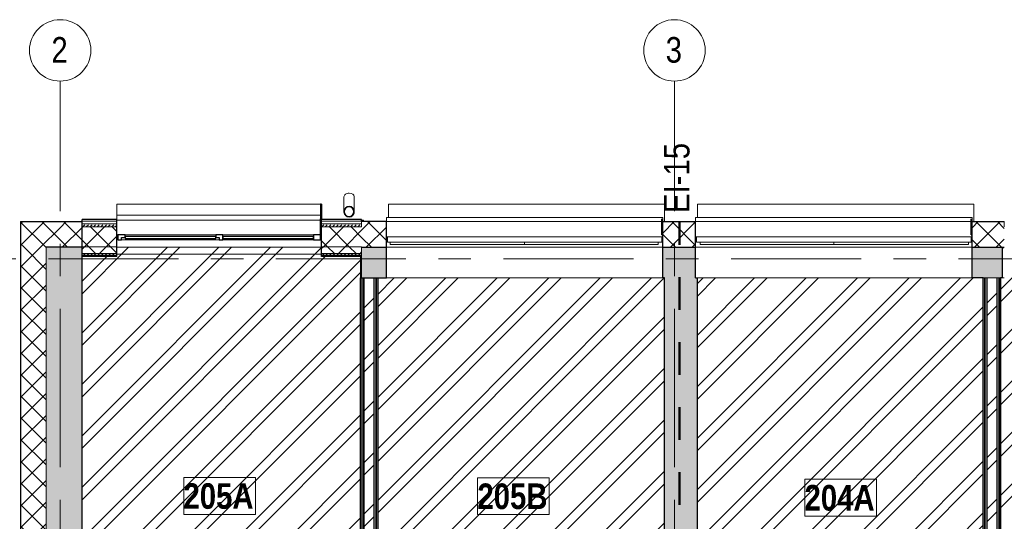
# Model space of a CAD drawing. Header units: millimetres. Extents: x -1660 to 55061, y -2461 to 22251.
# Tile 37 of 76: x 5605 to 15222, y 15436 to 20334. Entities that reach past the tile are written whole.
import ezdxf

# ---------------------------------------------------------------- set-up
doc = ezdxf.new("R2010")
doc.units = ezdxf.units.MM
doc.linetypes.add('Dash', pattern=[635, 317.5, -317.5])
doc.linetypes.add('Grid Line 1_2_', pattern=[2222.5, 1270, -317.5, 317.5, -317.5])
for name, color, linetype, lineweight in [('_Beyond_', 7, 'Continuous', 9), ('Common Edges', 7, 'Continuous', 9), ('Cut Pattern-3', 7, 'Continuous', 9), ('Floors', 7, 'Continuous', 9), ('Generic Models', 7, 'Continuous', 9), ('Generic Models-1', 7, 'Continuous', 25), ('Grids', 7, 'Continuous', 9), ('Grids-1', 7, 'Grid Line 1_2_', 9), ('Room Tags', 7, 'Continuous', 9), ('Walls', 7, 'Continuous', 9), ('Walls-1', 7, 'Continuous', 25), ('Windows', 7, 'Continuous', 9), ('Windows-1', 7, 'Continuous', 25)]:
    doc.layers.add(name, color=color, linetype=linetype, lineweight=lineweight)
for name, color, linetype, lineweight, true_color in [('_Tuletõkketsoon', 1, 'Dash', 50, 0xff0000), ('Color Fill-3', 7, 'Continuous', 9, 0xc0c040), ('Cut Pattern-1', 7, 'Continuous', 25, 0x787878), ('Cut Pattern-2', 7, 'Continuous', 9, 0x787878), ('Cut Pattern-4', 9, 'Continuous', 9, 0x808080), ('Text Notes-1', 1, 'Continuous', 9, 0xff0000)]:
    doc.layers.add(name, color=color, linetype=linetype, lineweight=lineweight, true_color=true_color)
doc.styles.add('Swis721 Cn BT', font='swissc.ttf', dxfattribs={"height": 250})
doc.styles.add('Swis721 Cn BT_B', font='swisscb.ttf', dxfattribs={"height": 250})
doc.styles.add('Swis721 Cn BT_I', font='swissci.ttf', dxfattribs={"height": 250})
pattern_1 = [(45, (0, 0), (0, 35.35534), [25, -25])]
pattern_2 = [(45, (0, 0), (-106.066, 106.066), []), (135, (0, 0), (-106.066, -106.066), [])]
pattern_3 = [(45, (0, 0), (-251.447, 251.447), []), (45, (0, 381), (-251.447, 251.447), [])]

# ---------------------------------------------------------------- blocks, each defined once
blk = doc.blocks.new('sma_W3 - -A-01 2700x1500mm-1795255-2 Korruse põrandate plaan')
at = {"layer": 'Windows'}
for p, q in [((-1350, 125.5), (-1350, 165.2)), ((-1350, 165.2), (1350, 165.2)), ((1350, 165.2), (1350, 151.1)), ((-1340, -24.5), (-1350, -24.5)), ((-1340, -74.5), (-1340, -24.5)), ((-1340, -24.5), (1340, -24.5)), ((1340, -74.5), (-1340, -74.5)), ((-1315, -99.5), (-1315, -74.5)), ((0, -74.5), (0, -99.5)), ((0, -99.5), (0, -74.5)), ((1305, -74.5), (1305, -99.5)), ((1340, -24.5), (1340, -74.5)), ((1350, -24.5), (1340, -24.5)), ((0, -99.5), (-1315, -99.5)), ((1305, -99.5), (0, -99.5))]:
    blk.add_line(p, q, dxfattribs=at)
blk = doc.blocks.new('sma_W3 - -A-01 2700x1500mm-1795256-2 Korruse põrandate plaan')
at = {"layer": 'Windows'}
for p, q in [((-1315, 99.5), (0, 99.5)), ((-1315, 74.5), (-1315, 99.5)), ((0, 99.5), (0, 74.5)), ((0, 99.5), (1305, 99.5)), ((0, 74.5), (0, 99.5)), ((1305, 99.5), (1305, 74.5)), ((-1350, 24.5), (-1340, 24.5)), ((-1340, 74.5), (1340, 74.5)), ((-1340, 24.5), (-1340, 74.5)), ((1340, 24.5), (-1340, 24.5)), ((1340, 74.5), (1340, 24.5)), ((1340, 24.5), (1350, 24.5)), ((-1350, -165.2), (-1350, -151.1)), ((1350, -165.2), (-1350, -165.2)), ((1350, -125.5), (1350, -165.2))]:
    blk.add_line(p, q, dxfattribs=at)
blk = doc.blocks.new('1_0 W - 2x2 - -A-03-V9-2 Korruse põrandate plaan')
at = {"layer": 'Windows'}
for p, q in [((-1000, 181), (-1000, 223)), ((990, 223), (-1000, 223)), ((-990, 31), (-1000, 31)), ((-920, 31), (-35, 31)), ((35, 31), (920, 31)), ((0, -19), (-955, -19)), ((920, -19), (35, -19))]:
    blk.add_line(p, q, dxfattribs=at)
at = {"layer": 'Windows-1'}
for p, q in [((-920, 31), (-990, 31)), ((-990, 31), (-990, -19)), ((-955, -19), (-955, 6)), ((-955, 6), (-920, 6)), ((-920, 6), (-920, 31)), ((-35, 16), (-920, 16)), ((-920, 16), (-920, -4)), ((35, 31), (-35, 31)), ((-35, 31), (-35, 6)), ((-35, -4), (-35, 16)), ((-35, 6), (0, 6)), ((0, 6), (0, -19)), ((35, -19), (35, 31)), ((920, 16), (35, 16)), ((35, 16), (35, -4)), ((990, 31), (920, 31)), ((920, 31), (920, -19)), ((920, -4), (920, 16)), ((990, -19), (990, 31)), ((-990, -19), (-955, -19)), ((-920, -4), (-35, -4)), ((0, -19), (35, -19)), ((35, -4), (920, -4)), ((920, -19), (990, -19))]:
    blk.add_line(p, q, dxfattribs=at)
blk = doc.blocks.new('Generic Models 17 - Generic Models 49-1524752-2 Korruse põrandate plaan')
at = {"layer": 'Generic Models'}
for p, q in [((8771.8, 18605.3), (8771.8, 18459.2)), ((8871.8, 18459.2), (8871.8, 18605.3))]:
    blk.add_line(p, q, dxfattribs=at)
for start_param, end_param in [(1.570796, 3.141593), (0, 1.570796)]:
    blk.add_ellipse((8821.8, 18605.3), major_axis=(50, 0), ratio=0.707107, start_param=start_param, end_param=end_param, dxfattribs=at)
for points, knots in [([(8772.7, 18468.8), (8772.5, 18467.8), (8772, 18464.6), (8771.7, 18459.2), (8772, 18453.8), (8772.5, 18450.7), (8772.7, 18449.7)], [0.4386826, 0.4386826, 0.4386826, 0.4386826, 0.4583333, 0.5, 0.5416667, 0.5613174, 0.5613174, 0.5613174, 0.5613174]), ([(8781.5, 18488.8), (8780.4, 18487.3), (8778.2, 18484), (8775.5, 18478.4), (8774, 18473.9), (8773.3, 18471.4), (8773.2, 18471)], [0.2985189, 0.2985189, 0.2985189, 0.2985189, 0.3333333, 0.375, 0.4166667, 0.4244677, 0.4244677, 0.4244677, 0.4244677]), ([(8799, 18503.7), (8798.3, 18503.4), (8793.7, 18500.9), (8788.5, 18496.9), (8784.7, 18492.7), (8783.8, 18491.7)], [0.1506351, 0.1506351, 0.1506351, 0.1506351, 0.1666667, 0.25, 0.2749108, 0.2749108, 0.2749108, 0.2749108]), ([(8821.8, 18509.2), (8817.5, 18509.2), (8810.7, 18508.3), (8804.2, 18506.1), (8802, 18505.1)], [0, 0, 0, 0, 0.0833333, 0.1297812, 0.1297812, 0.1297812, 0.1297812]), ([(8841.6, 18505.1), (8839.4, 18506.1), (8833, 18508.3), (8826.2, 18509.2), (8821.8, 18509.2)], [0.8702188, 0.8702188, 0.8702188, 0.8702188, 0.9166667, 1, 1, 1, 1]), ([(8859.8, 18491.7), (8859, 18492.7), (8855.1, 18496.9), (8849.9, 18500.7), (8845.4, 18503.4), (8844.6, 18503.8)], [0.7250892, 0.7250892, 0.7250892, 0.7250892, 0.75, 0.8333333, 0.8493649, 0.8493649, 0.8493649, 0.8493649]), ([(8870.4, 18471), (8870.3, 18471.4), (8869.7, 18473.9), (8868.1, 18478.4), (8865.4, 18484), (8863.2, 18487.4), (8862.1, 18488.8)], [0.5755323, 0.5755323, 0.5755323, 0.5755323, 0.5833333, 0.625, 0.6666667, 0.7014811, 0.7014811, 0.7014811, 0.7014811]), ([(8870.9, 18449.7), (8871.1, 18450.7), (8871.6, 18453.8), (8872, 18459.2), (8871.6, 18464.6), (8871.1, 18467.8), (8870.9, 18468.8)], [0.4386826, 0.4386826, 0.4386826, 0.4386826, 0.4583333, 0.5, 0.5416667, 0.5613174, 0.5613174, 0.5613174, 0.5613174]), ([(8773.2, 18447.6), (8773.3, 18447.2), (8773.9, 18444.6), (8775.5, 18440), (8778.2, 18434.5), (8780.4, 18431.1), (8781.5, 18429.6)], [0.5745704, 0.5745704, 0.5745704, 0.5745704, 0.5833333, 0.625, 0.6666667, 0.7014811, 0.7014811, 0.7014811, 0.7014811]), ([(8783.8, 18426.8), (8784.7, 18425.8), (8788.5, 18421.6), (8793.7, 18417.8), (8798.3, 18415.1), (8799, 18414.6)], [0.7250892, 0.7250892, 0.7250892, 0.7250892, 0.75, 0.8333333, 0.8493649, 0.8493649, 0.8493649, 0.8493649]), ([(8802, 18413.3), (8804.2, 18412.4), (8810.7, 18410.1), (8817.5, 18409.2), (8821.8, 18409.2)], [0.8702188, 0.8702188, 0.8702188, 0.8702188, 0.9166667, 1, 1, 1, 1]), ([(8821.8, 18409.2), (8826.2, 18409.2), (8833, 18410.1), (8839.4, 18412.4), (8841.6, 18413.3)], [0, 0, 0, 0, 0.0833333, 0.1297812, 0.1297812, 0.1297812, 0.1297812]), ([(8844.6, 18414.7), (8845.3, 18415.1), (8849.9, 18417.6), (8855.1, 18421.6), (8859, 18425.8), (8859.8, 18426.8)], [0.1506351, 0.1506351, 0.1506351, 0.1506351, 0.1666667, 0.25, 0.2749108, 0.2749108, 0.2749108, 0.2749108]), ([(8862.1, 18429.7), (8863.2, 18431.1), (8865.4, 18434.5), (8868.1, 18440), (8869.7, 18444.6), (8870.3, 18447.2), (8870.4, 18447.6)], [0.2985189, 0.2985189, 0.2985189, 0.2985189, 0.3333333, 0.375, 0.4166667, 0.4254296, 0.4254296, 0.4254296, 0.4254296])]:
    blk.add_open_spline(points, degree=3, knots=knots, dxfattribs=at)
for points in [[(8774.7, 18468.4), (8774.8, 18469.1), (8775, 18469.8), (8775.2, 18470.5)], [(8783.1, 18487.6), (8783.7, 18488.4), (8784.3, 18489.2), (8784.9, 18489.9)], [(8799.9, 18502), (8800.9, 18502.4), (8801.8, 18502.9), (8802.8, 18503.4)], [(8840.8, 18503.3), (8841.8, 18502.9), (8842.8, 18502.4), (8843.7, 18502)], [(8858.3, 18490.4), (8859.1, 18489.5), (8859.8, 18488.6), (8860.5, 18487.6)], [(8868.5, 18470.5), (8868.6, 18469.8), (8868.8, 18469.1), (8868.9, 18468.4)], [(8775.2, 18448), (8775, 18448.6), (8774.8, 18449.3), (8774.7, 18450)], [(8784.9, 18428.5), (8784.3, 18429.3), (8783.7, 18430.1), (8783.1, 18430.8)], [(8802.8, 18415.2), (8801.8, 18415.6), (8800.9, 18416), (8799.9, 18416.5)], [(8843.7, 18416.5), (8842.8, 18416), (8841.8, 18415.6), (8840.9, 18415.1)], [(8860.5, 18430.8), (8859.8, 18429.9), (8859.1, 18428.9), (8858.3, 18428)], [(8868.9, 18450), (8868.8, 18449.3), (8868.6, 18448.6), (8868.5, 18448)]]:
    blk.add_open_spline(points, degree=3, dxfattribs=at)
at = {"layer": 'Generic Models-1'}
for radius, start, end in [(50, 90, 270), (48, 90, 270), (50, 270, 90), (48, 270, 90)]:
    blk.add_arc((8821.8, 18459.2), radius, start, end, dxfattribs=at)
blk = doc.blocks.new('Generic Models 18 - Generic Models 17-1525957-2 Korruse põrandate plaan')
at = {"layer": 'Generic Models'}
for p, q in [((6553.8, 18532.9), (8543.8, 18532.9)), ((6553.8, 18532.9), (6553.8, 18424.9)), ((9205.5, 18532.9), (11903.2, 18532.9)), ((9205.5, 18402.6), (9205.5, 18532.9)), ((11903.2, 18532.9), (11903.2, 18362.9)), ((12225.5, 18532.9), (14923.2, 18532.9)), ((12225.5, 18402.6), (12225.5, 18532.9)), ((14923.2, 18532.9), (14923.2, 18362.9))]:
    blk.add_line(p, q, dxfattribs=at)
at = {"layer": 'Generic Models-1'}
for p, q in [((8553.8, 18532.9), (8543.8, 18532.9)), ((8543.8, 18532.9), (8543.8, 18388.5)), ((8553.8, 18532.9), (8553.8, 18388.5)), ((8543.8, 18232.9), (8543.8, 18388.5)), ((8553.8, 18232.9), (8553.8, 18388.5)), ((11876.8, 18232.9), (11876.8, 18388.5)), ((11886.8, 18232.9), (11886.8, 18388.5)), ((14896.8, 18232.9), (14896.8, 18388.5)), ((14906.8, 18232.9), (14906.8, 18388.5)), ((8543.8, 18232.9), (8553.8, 18232.9)), ((11876.8, 18232.9), (11886.8, 18232.9)), ((14896.8, 18232.9), (14906.8, 18232.9))]:
    blk.add_line(p, q, dxfattribs=at)
blk = doc.blocks.new('Grid - M_Grid Head - Circle väike-415116-2 Korruse põrandate plaan')
at = {"layer": 'Grids'}
blk.add_circle((0, 0), 3, dxfattribs=at)
blk = doc.blocks.new('1_0 Room Tag - 2_5mm Nr-411650-2 Korruse põrandate plaan')
at = {"layer": 'Room Tags'}
for p, q in [((3.5, 1.8), (-3.5, 1.8)), ((-3.5, 1.8), (-3.5, -1.8)), ((3.5, 1.8), (3.5, -1.8)), ((3.5, -1.8), (-3.5, -1.8))]:
    blk.add_line(p, q, dxfattribs=at)

msp = doc.modelspace()

# ---------------------------------------------------------------- hatches: boundary and pattern name
at = {"layer": 'Color Fill-3'}
h = msp.add_hatch(dxfattribs=at)
h.set_pattern_fill('FP_3', color=256, style=0, pattern_type=2)
h.set_pattern_definition(pattern_3)
h.paths.add_polyline_path([(8945.3, 13151.6), (8945.3, 13236.1), (8935.3, 13236.1), (8935.3, 13151.6), (8942.8, 13151.6)], flags=0)
h.paths.add_polyline_path([(8055.3, 13151.6), (8055.3, 13236.1), (8870.3, 13236.1), (8870.3, 14086.1), (8920.3, 14086.1), (8920.3, 13236.1), (8932.8, 13236.1), (8932.8, 17811.9), (8944.3, 17811.9), (8944.3, 18020.9), (8553.8, 18020.9), (8553.8, 18111.9), (6553.8, 18111.9), (6553.8, 18020.9), (6213.8, 18020.9), (6213.8, 13236.1), (8045.3, 13236.1), (8045.3, 13151.6), (8054.4, 13151.6)], flags=0)
h = msp.add_hatch(dxfattribs=at)
h.set_pattern_fill('FP_3', color=256, style=0, pattern_type=2)
h.set_pattern_definition(pattern_3)
h.paths.add_polyline_path([(15183.3, 13151.6), (15183.3, 13236.1), (15173.3, 13236.1), (15173.3, 13151.6)], flags=0)
h.paths.add_polyline_path([(16063.3, 13151.6), (16073.3, 13151.6), (16073.3, 13236.1), (17951.7, 13236.1), (17951.7, 18020.9), (17517.8, 18020.9), (17517.8, 18111.9), (15517.8, 18111.9), (15517.8, 18020.9), (15221.8, 18020.9), (15221.8, 18111.9), (15204.3, 18111.6), (15204.3, 17811.9), (15185.8, 17811.9), (15185.8, 13236.1), (15198.3, 13236.1), (15198.3, 14086.1), (15248.3, 14086.1), (15248.5, 13236.1), (16063.3, 13236.1), (16063.3, 13186.1)], flags=0)
h = msp.add_hatch(dxfattribs=at)
h.set_pattern_fill('FP_3', color=256, style=0, pattern_type=2)
h.set_pattern_definition(pattern_3)
h.paths.add_polyline_path([(9095.5, 13151.6), (9099.3, 13151.6), (9099.3, 13236.1), (9089.3, 13236.1), (9089.3, 13151.6)], flags=0)
h.paths.add_polyline_path([(9979.3, 13151.6), (9989.3, 13151.6), (9989.3, 13236.1), (11001.8, 13236.1), (11001.8, 13767.1), (11871.8, 13767.1), (11871.8, 14596.9), (11901.8, 14596.9), (11901.8, 17811.9), (9101.8, 17811.9), (9101.8, 13236.1), (9114.3, 13236.1), (9114.3, 14086.1), (9164.3, 14086.1), (9164.3, 13236.1), (9979.3, 13236.1), (9979.3, 13186.1)], flags=0)
h = msp.add_hatch(dxfattribs=at)
h.set_pattern_fill('FP_3', color=256, style=0, pattern_type=2)
h.set_pattern_definition(pattern_3)
h.paths.add_polyline_path([(15029.3, 13151.6), (15029.3, 13236.1), (15019.3, 13236.1), (15019.3, 13151.6)], flags=0)
h.paths.add_polyline_path([(14139.3, 13151.6), (14139.3, 13236.1), (14954.3, 13236.1), (14954.3, 14086.1), (15004.3, 14086.1), (15004.3, 13236.1), (15016.8, 13236.1), (15016.8, 17811.9), (12221.8, 17811.9), (12221.8, 14596.9), (12281.8, 14596.9), (12281.8, 13767.1), (13151.8, 13767.1), (13151.8, 13236.1), (14129.3, 13236.1), (14129.3, 13151.6)], flags=0)
at = {"layer": 'Cut Pattern-1'}
for points in [[(5999.5, 11857.1), (5999.5, 18111.9), (5863.8, 18111.9), (5863.8, 11857.1), (5995.5, 11857.1)], [(5999.5, 11882.1), (6213.8, 11882.1), (6213.8, 18111.9), (5999.5, 18111.9), (5999.5, 12024.9)], [(11904.3, 14596.9), (12221.8, 14596.9), (12221.8, 17811.9), (11901.8, 17811.9), (11901.8, 14596.9)]]:
    msp.add_hatch(color=256, dxfattribs=at).paths.add_polyline_path(points, flags=0)
h = msp.add_hatch(color=256, dxfattribs=at)
h.paths.add_polyline_path([(15185.8, 17811.9), (15204.3, 17811.9), (15204.3, 18111.9), (14906.8, 18111.9), (14906.8, 17811.9), (15173.3, 17811.9)], flags=0)
h.paths.add_polyline_path([(8957.8, 17811.9), (9186.8, 17811.9), (9186.8, 18111.9), (8944.3, 18111.9), (8945.3, 17811.9)], flags=0)
h.paths.add_polyline_path([(11901.8, 17811.9), (12206.8, 17811.9), (12206.8, 18111.9), (11886.8, 18111.9), (11886.8, 17811.9)], flags=0)
at = {"layer": 'Cut Pattern-2'}
h = msp.add_hatch(dxfattribs=at)
h.set_pattern_fill('FP_3', color=256, style=0, pattern_type=2)
h.set_pattern_definition(pattern_3)
h.paths.add_polyline_path([(8969.8, 13199.1), (9064.8, 13199.1), (9064.8, 17811.9), (8969.8, 17811.9), (8969.8, 13211.1)], flags=0)
h = msp.add_hatch(dxfattribs=at)
h.set_pattern_fill('FP_3', color=256, style=0, pattern_type=2)
h.set_pattern_definition(pattern_3)
h.paths.add_polyline_path([(15053.8, 13199.1), (15148.8, 13199.1), (15148.8, 17811.9), (15053.8, 17811.9), (15053.8, 13211.1)], flags=0)
at = {"layer": 'Cut Pattern-3'}
h = msp.add_hatch(dxfattribs=at)
h.set_pattern_fill('FP_1', color=256, style=0, pattern_type=2)
h.set_pattern_definition(pattern_1)
h.paths.add_polyline_path([(8932.8, 18035.9), (8944.3, 18035.9), (8944.3, 18050.9), (8553.8, 18050.9), (8553.8, 18035.9), (8930.9, 18035.9)], flags=0)
h.paths.add_polyline_path([(6553.8, 18035.9), (6553.8, 18050.9), (6213.8, 18050.9), (6213.8, 18035.9), (6217.6, 18035.9)], flags=0)
h = msp.add_hatch(dxfattribs=at)
h.set_pattern_fill('FP_1', color=256, style=0, pattern_type=2)
h.set_pattern_definition(pattern_1)
h.paths.add_polyline_path([(8942.8, 18020.9), (8944.3, 18020.9), (8944.3, 18035.9), (8553.8, 18035.9), (8553.8, 18020.9), (8932.8, 18020.9)], flags=0)
h.paths.add_polyline_path([(6553.8, 18020.9), (6553.8, 18035.9), (6213.8, 18035.9), (6213.8, 18020.9), (6223.3, 18020.9)], flags=0)
h = msp.add_hatch(dxfattribs=at)
h.set_pattern_fill('FP_1', color=256, style=0, pattern_type=2)
h.set_pattern_definition(pattern_1)
h.paths.add_polyline_path([(8942.8, 13236.1), (8945.3, 13236.1), (8944.3, 17811.9), (8932.8, 17811.9), (8932.8, 13236.1)], flags=0)
h = msp.add_hatch(dxfattribs=at)
h.set_pattern_fill('FP_1', color=256, style=0, pattern_type=2)
h.set_pattern_definition(pattern_1)
h.paths.add_polyline_path([(8957.7, 13223.6), (8957.8, 13223.6), (8957.8, 17811.9), (8945.3, 17811.9), (8945.3, 13223.6)], flags=0)
h = msp.add_hatch(dxfattribs=at)
h.set_pattern_fill('FP_1', color=256, style=0, pattern_type=2)
h.set_pattern_definition(pattern_1)
h.paths.add_polyline_path([(9089.3, 13223.6), (9089.3, 17811.9), (9076.8, 17811.9), (9076.8, 13223.6)], flags=0)
h = msp.add_hatch(dxfattribs=at)
h.set_pattern_fill('FP_1', color=256, style=0, pattern_type=2)
h.set_pattern_definition(pattern_1)
h.paths.add_polyline_path([(9100.5, 13236.1), (9101.8, 13236.1), (9101.8, 17811.9), (9089.3, 17811.9), (9089.3, 13236.1)], flags=0)
h = msp.add_hatch(dxfattribs=at)
h.set_pattern_fill('FP_1', color=256, style=0, pattern_type=2)
h.set_pattern_definition(pattern_1)
h.paths.add_polyline_path([(15029.3, 13236.1), (15029.3, 17811.9), (15016.8, 17811.9), (15016.8, 13236.1)], flags=0)
h = msp.add_hatch(dxfattribs=at)
h.set_pattern_fill('FP_1', color=256, style=0, pattern_type=2)
h.set_pattern_definition(pattern_1)
h.paths.add_polyline_path([(15029.3, 13223.6), (15041.8, 13223.6), (15041.8, 17811.9), (15029.3, 17811.9), (15029.3, 13236.1)], flags=0)
h = msp.add_hatch(dxfattribs=at)
h.set_pattern_fill('FP_1', color=256, style=0, pattern_type=2)
h.set_pattern_definition(pattern_1)
h.paths.add_polyline_path([(15160.8, 13223.6), (15173.3, 13223.6), (15173.3, 17811.9), (15160.8, 17811.9), (15160.8, 13236.1)], flags=0)
h = msp.add_hatch(dxfattribs=at)
h.set_pattern_fill('FP_1', color=256, style=0, pattern_type=2)
h.set_pattern_definition(pattern_1)
h.paths.add_polyline_path([(15185.8, 13236.1), (15185.8, 17811.9), (15173.3, 17811.9), (15173.3, 13236.1)], flags=0)
at = {"layer": 'Cut Pattern-4'}
h = msp.add_hatch(dxfattribs=at)
h.set_pattern_fill('FP_2', color=256, style=0, pattern_type=2)
h.set_pattern_definition(pattern_2)
h.paths.add_polyline_path([(5790, 18111.9), (5999.5, 18111.9), (5999.5, 18361.9), (5613.8, 18361.9), (5613.8, 18111.9)], flags=0)
h = msp.add_hatch(dxfattribs=at)
h.set_pattern_fill('FP_2', color=256, style=0, pattern_type=2)
h.set_pattern_definition(pattern_2)
h.paths.add_polyline_path([(6188.6, 18111.9), (6213.8, 18111.9), (6213.8, 18361.9), (5999.5, 18361.9), (5999.5, 18111.9)], flags=0)
h = msp.add_hatch(dxfattribs=at)
h.set_pattern_fill('FP_1', color=256, style=0, pattern_type=2)
h.set_pattern_definition(pattern_1)
h.paths.add_polyline_path([(8944.3, 18311.9), (8944.3, 18341.9), (8553.8, 18341.9), (8553.8, 18311.9), (8942.8, 18311.9)], flags=0)
h.paths.add_polyline_path([(6213.8, 18311.9), (6553.8, 18311.9), (6553.8, 18341.9), (6213.8, 18341.9)], flags=0)
h = msp.add_hatch(dxfattribs=at)
h.set_pattern_fill('FP_2', color=256, style=0, pattern_type=2)
h.set_pattern_definition(pattern_2)
h.paths.add_polyline_path([(8942.8, 18116.9), (8944.3, 18116.9), (8944.3, 18311.9), (8553.8, 18311.9), (8553.8, 18116.9)], flags=0)
h.paths.add_polyline_path([(6213.8, 18116.9), (6553.8, 18116.9), (6553.8, 18311.9), (6213.8, 18311.9)], flags=0)
h = msp.add_hatch(dxfattribs=at)
h.set_pattern_fill('FP_2', color=256, style=0, pattern_type=2)
h.set_pattern_definition(pattern_2)
h.paths.add_polyline_path([(15053.8, 18111.9), (15221.8, 18111.9), (15221.8, 18361.9), (14906.8, 18361.9), (14906.8, 18111.9), (15041.8, 18111.9)], flags=0)
h.paths.add_polyline_path([(8961.8, 18111.9), (9186.8, 18111.9), (9186.8, 18361.9), (8944.3, 18361.9), (8944.3, 18111.9)], flags=0)
h.paths.add_polyline_path([(11901.8, 18111.9), (12206.8, 18111.9), (12206.8, 18361.9), (11886.8, 18361.9), (11886.8, 18111.9)], flags=0)
h = msp.add_hatch(dxfattribs=at)
h.set_pattern_fill('FP_2', color=256, style=0, pattern_type=2)
h.set_pattern_definition(pattern_2)
h.paths.add_polyline_path([(5662.8, 11857.1), (5863.8, 11857.1), (5863.8, 18111.9), (5613.8, 18111.9), (5613.8, 11857.1)], flags=0)
h = msp.add_hatch(dxfattribs=at)
h.set_pattern_fill('FP_2', color=256, style=0, pattern_type=2)
h.set_pattern_definition(pattern_2)
h.paths.add_polyline_path([(8944.3, 18050.9), (8944.3, 18116.9), (8553.8, 18116.9), (8553.8, 18050.9), (8942.8, 18050.9)], flags=0)
h.paths.add_polyline_path([(6213.8, 18050.9), (6553.8, 18050.9), (6553.8, 18116.9), (6213.8, 18116.9), (6213.8, 18111.9)], flags=0)

# ---------------------------------------------------------------- linework, layer by layer
at = {"layer": '_Beyond_'}
for p, q in [((6553.8, 18377.9), (8543.8, 18377.9)), ((8944.3, 18377.9), (8961.8, 18377.9)), ((8961.8, 18377.9), (8961.8, 18362.9)), ((8944.3, 18015.9), (8932.8, 18015.9)), ((15221.8, 17811.9), (15204.3, 17811.9))]:
    msp.add_line(p, q, dxfattribs=at)
at = {"layer": '_Tuletõkketsoon'}
msp.add_line((12049.3, 13692.1), (12049.3, 18362.9), dxfattribs=at)
at = {"layer": 'Common Edges'}
for p, q in [((6213.8, 18361.9), (5612.8, 18361.9)), ((5613.8, 11857.1), (5613.8, 18362.9)), ((6553.8, 18366.9), (6213.8, 18366.9)), ((6553.8, 18341.9), (6213.8, 18341.9)), ((6553.8, 18311.9), (6213.8, 18311.9)), ((8944.3, 18366.9), (8553.8, 18366.9)), ((8944.3, 18341.9), (8553.8, 18341.9)), ((8944.3, 18311.9), (8553.8, 18311.9)), ((8944.3, 18311.9), (8944.3, 18362.9)), ((8944.3, 18361.9), (9186.8, 18361.9)), ((11886.8, 18361.9), (12206.8, 18361.9)), ((14906.8, 18361.9), (15221.8, 18361.9)), ((15221.8, 18311.9), (15221.8, 18362.9)), ((5863.8, 18111.9), (5863.8, 11857.1)), ((6553.8, 18116.9), (6213.8, 18116.9)), ((8944.3, 18116.9), (8553.8, 18116.9)), ((8944.3, 18020.9), (8944.3, 18111.9)), ((6553.8, 18050.9), (6213.8, 18050.9)), ((6553.8, 18035.9), (6213.8, 18035.9)), ((8944.3, 18050.9), (8553.8, 18050.9)), ((8944.3, 18035.9), (8553.8, 18035.9)), ((8945.3, 13236.1), (8945.3, 17811.9)), ((8957.8, 13211.1), (8957.8, 17811.9)), ((8969.8, 13199.1), (8969.8, 17811.9)), ((9064.8, 13199.1), (9064.8, 17811.9)), ((9076.8, 13211.1), (9076.8, 17811.9)), ((9089.3, 13236.1), (9089.3, 17811.9)), ((15016.8, 17811.9), (15185.8, 17811.9)), ((15029.3, 13236.1), (15029.3, 17811.9)), ((15041.8, 13211.1), (15041.8, 17811.9)), ((15053.8, 13199.1), (15053.8, 17811.9)), ((15148.8, 13199.1), (15148.8, 17811.9)), ((15160.8, 13211.1), (15160.8, 17811.9)), ((15173.3, 13236.1), (15173.3, 17811.9))]:
    msp.add_line(p, q, dxfattribs=at)
at = {"layer": 'Floors'}
for p, q in [((8553.8, 18111.9), (6553.8, 18111.9)), ((8553.8, 18045.9), (6553.8, 18045.9)), ((8932.8, 17811.9), (8932.8, 18020.9))]:
    msp.add_line(p, q, dxfattribs=at)
at = {"layer": 'Grids-1'}
for p, q in [((6000, 19734.2), (6000, 17234.2)), ((12000, 19734.2), (12000, 17234.2)), ((1439.8, 18000), (35035.1, 18000)), ((6000, 17234.2), (6000, 639.2)), ((12000, 17234.2), (12000, 639.2))]:
    msp.add_line(p, q, dxfattribs=at)
at = {"layer": 'Walls'}
for p, q in [((9186.8, 18362.9), (11876.8, 18362.9)), ((12206.8, 18362.9), (14896.8, 18362.9)), ((9186.8, 18111.9), (11886.8, 18111.9)), ((12206.8, 18111.9), (14906.8, 18111.9)), ((11886.8, 17811.9), (9186.8, 17811.9)), ((14906.8, 17811.9), (12221.8, 17811.9))]:
    msp.add_line(p, q, dxfattribs=at)
at = {"layer": 'Walls-1'}
for p, q in [((6553.8, 18382.9), (6213.8, 18382.9)), ((6213.8, 13236.1), (6213.8, 18382.9)), ((6553.8, 18020.9), (6553.8, 18382.9)), ((8944.3, 18382.9), (8553.8, 18382.9)), ((8553.8, 18020.9), (8553.8, 18382.9)), ((8944.3, 18362.9), (8944.3, 18382.9)), ((5612.8, 18362.9), (6213.8, 18362.9)), ((5612.8, 18362.9), (5612.8, 11857.1)), ((9186.8, 18362.9), (8944.3, 18362.9)), ((9186.8, 17811.9), (9186.8, 18362.9)), ((11886.8, 17811.9), (11886.8, 18362.9)), ((11886.8, 18362.9), (12206.8, 18362.9)), ((12206.8, 17811.9), (12206.8, 18362.9)), ((14906.8, 17811.9), (14906.8, 18362.9)), ((14906.8, 18362.9), (15221.8, 18362.9)), ((6213.8, 18111.9), (5863.8, 18111.9)), ((8944.3, 18111.9), (9186.8, 18111.9)), ((11886.8, 18111.9), (12206.8, 18111.9)), ((14906.8, 18111.9), (15221.8, 18111.9)), ((15204.3, 17811.9), (15204.3, 18111.9)), ((6553.8, 18020.9), (6213.8, 18020.9)), ((8944.3, 18020.9), (8553.8, 18020.9)), ((8944.3, 17811.9), (8944.3, 18020.9)), ((8932.8, 13236.1), (8932.8, 17811.9)), ((8932.8, 17811.9), (9186.8, 17811.9)), ((9101.8, 17811.9), (9101.8, 13236.1)), ((11901.8, 17811.9), (11886.8, 17811.9)), ((11901.8, 14596.9), (11901.8, 17811.9)), ((12206.8, 17811.9), (12221.8, 17811.9)), ((12221.8, 17811.9), (12221.8, 14596.9)), ((15016.8, 17811.9), (14906.8, 17811.9)), ((15016.8, 13236.1), (15016.8, 17811.9)), ((15204.3, 17811.9), (15185.8, 17811.9)), ((15185.8, 17811.9), (15185.8, 13236.1))]:
    msp.add_line(p, q, dxfattribs=at)

# ---------------------------------------------------------------- block references
at = {"layer": 'Generic Models'}
for name in ['Generic Models 17 - Generic Models 49-1524752-2 Korruse põrandate plaan', 'Generic Models 18 - Generic Models 17-1525957-2 Korruse põrandate plaan']:
    msp.add_blockref(name, (0, 0), dxfattribs=at)
at = {"layer": 'Grids', "xscale": 99.99999999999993, "yscale": 99.99999999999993, "zscale": 99.99999999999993, "rotation": 180}
for p in [(6000, 20034.2), (12000, 20034.2)]:
    msp.add_blockref('Grid - M_Grid Head - Circle väike-415116-2 Korruse põrandate plaan', p, dxfattribs=at)
at = {"layer": 'Room Tags', "xscale": 99.99999999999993, "yscale": 99.99999999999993, "zscale": 99.99999999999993}
for p in [(7556.2, 15683.1), (10427.3, 15680.6), (13622.4, 15666.1)]:
    msp.add_blockref('1_0 Room Tag - 2_5mm Nr-411650-2 Korruse põrandate plaan', p, dxfattribs=at)
at = {"layer": 'Windows'}
for name, p in [('1_0 W - 2x2 - -A-03-V9-2 Korruse põrandate plaan', (7553.8, 18201.9)), ('sma_W3 - -A-01 2700x1500mm-1795255-2 Korruse põrandate plaan', (10536.8, 18237.4))]:
    msp.add_blockref(name, p, dxfattribs=at)
at = {"layer": 'Windows', "rotation": 180}
msp.add_blockref('sma_W3 - -A-01 2700x1500mm-1795256-2 Korruse põrandate plaan', (13556.8, 18237.4), dxfattribs=at)

# ---------------------------------------------------------------- texts
at = {"layer": 'Grids', "char_height": 250, "width": 200.422, "attachment_point": 1, "style": 'Swis721 Cn BT'}
for s, insert in [('\\fSwis721 Cn BT|b0|i0|c186|p34|;2', (5914.1, 20164.6)), ('\\fSwis721 Cn BT|b0|i0|c186|p34|;3', (11914.1, 20164.6))]:
    msp.add_mtext(s, dxfattribs=dict(at, insert=insert))
at = {"layer": 'Room Tags', "char_height": 250, "width": 849.789, "attachment_point": 1, "style": 'Swis721 Cn BT_B'}
for s, insert in [('205A', (7204.1, 15807.6)), ('205B', (10075.2, 15805.1)), ('204A', (13270.3, 15790.6))]:
    msp.add_mtext(s, dxfattribs=dict(at, insert=insert))
at = {"layer": 'Text Notes-1', "insert": (11896.8, 18446.5), "char_height": 250, "width": 817.721, "attachment_point": 1, "rotation": 90, "style": 'Swis721 Cn BT_I'}
msp.add_mtext('EI-15', dxfattribs=at)

doc.saveas('drawing.dxf')
